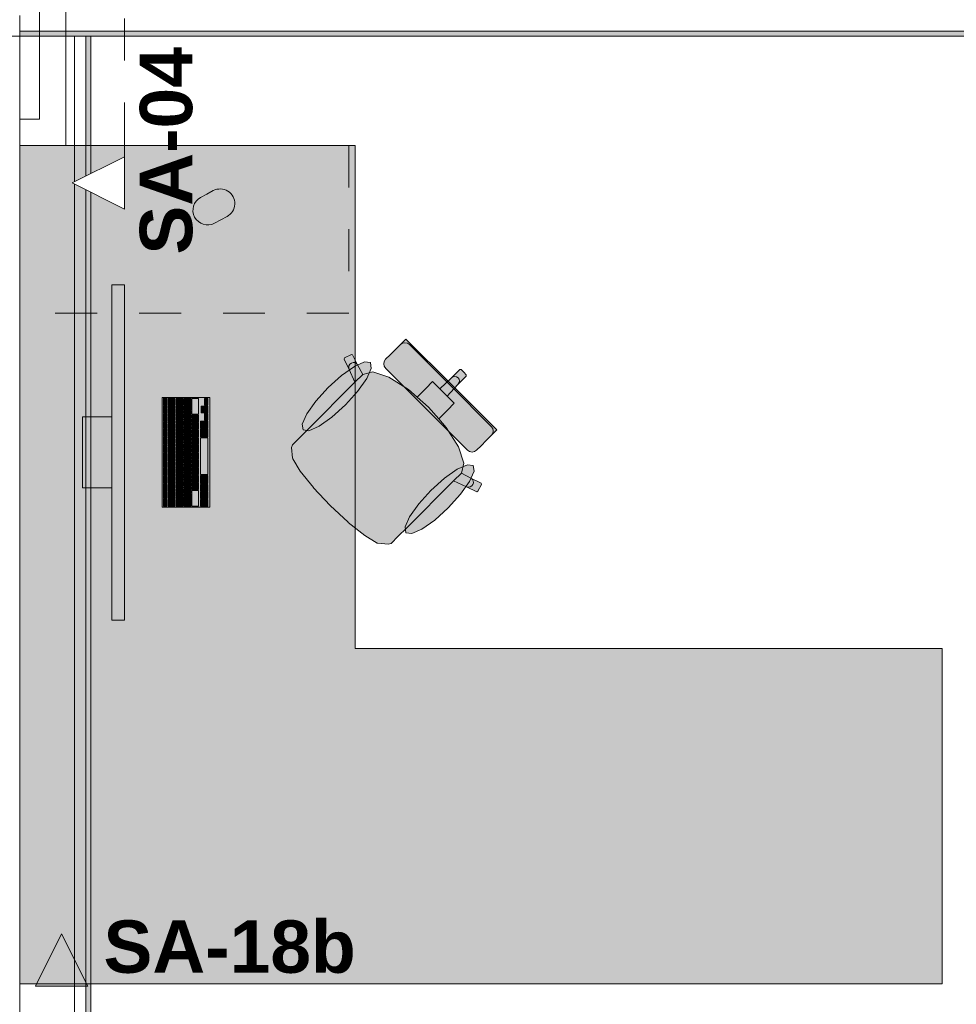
# Model space of a CAD drawing. Header units: metres. Extents: x -3.6 to 84.5, y -11 to 16.8.
# Tile 97 of 256: x 22.2 to 24.5, y 10.6 to 13. Entities that reach past the tile are written whole.
import ezdxf

# ---------------------------------------------------------------- set-up
doc = ezdxf.new("R2010")
doc.units = ezdxf.units.M
doc.header["$MEASUREMENT"] = 0
for name, pattern in [('Schnittlinie', [0.3, 0.15, -0.075, 0, -0.075]), ('Strichlinie eng', [0.115, 0.075, -0.04]), ('Wipeout_Contour', [1, 0, -1])]:
    doc.linetypes.add(name, pattern=pattern)
for name, color, linetype in [('203 - Marker.Schnitt - Ausbaudetail SA', 7, 'Continuous'), ('605 - Struktur.Wand Innen', 7, 'Continuous'), ('701 - Einrichtung.Möbel', 7, 'Continuous'), ('Neubau_606 - Struktur.Wand Innen Ausbau', 7, 'Continuous'), ('Neubau_653 - Abdeckung.TB Verkofferung', 7, 'Continuous')]:
    doc.layers.add(name, color=color, linetype=linetype)
doc.styles.add('ERSTELLTER_STIL_1', font='txt')
pattern_1 = [(45, (0, 0), (-0.01767767, 0.01767767), [0, -0.025])]

msp = doc.modelspace()

# ---------------------------------------------------------------- hatches: boundary and pattern name
at = {"layer": '203 - Marker.Schnitt - Ausbaudetail SA', "linetype": 'Continuous', "lineweight": 0, "true_color": 0x000000}
msp.add_hatch(color=18, dxfattribs=at).paths.add_polyline_path([(22.4125, 10.6844), (22.35, 10.8094), (22.2875, 10.6844)])
at = {"layer": '701 - Einrichtung.Möbel', "linetype": 'Continuous', "lineweight": 0, "true_color": 0x3a3a3a}
for points in [[(22.25, 10.69), (24.45, 10.69), (24.45, 11.49), (23.05, 11.49), (23.05, 12.69), (22.25, 12.69)], [(22.6966, 12.5741), (22.6816, 12.5661, 0.994302), (22.7145, 12.5043), (22.7445, 12.5203, 1), (22.7116, 12.5821)], [(22.4999, 11.5578), (22.4999, 12.3578), (22.4699, 12.3578), (22.4699, 11.5578)], [(23.123, 12.1582), (23.2206, 12.0606), (23.2798, 12.1197), (23.1713, 12.2282), (23.166, 12.2229), (23.1636, 12.2205), (23.1581, 12.215), (23.1556, 12.2125), (23.1485, 12.2054), (23.1311, 12.188), (23.1253, 12.1822), (23.1229, 12.1798), (23.1196, 12.1749), (23.1185, 12.169), (23.1197, 12.1632)], [(22.937, 12.0123), (22.9175, 11.9928), (22.9008, 11.9761), (22.8985, 11.9691), (22.9008, 11.9439), (22.9014, 11.9424), (22.9192, 11.913), (22.9507, 11.8739), (22.9512, 11.8733), (22.9909, 11.8309), (23.3091, 12.1491), (23.3029, 12.1553), (23.2997, 12.1552), (23.2798, 12.1353), (23.252, 12.1093), (23.2349, 12.1265), (23.2187, 12.1104), (23.1979, 12.0895), (23.1774, 12.1074), (23.1306, 12.137), (23.0923, 12.1497), (23.0684, 12.1436), (23.0561, 12.1663), (23.044, 12.1907), (23.0411, 12.1916), (23.0249, 12.1831), (23.0239, 12.1801), (23.0359, 12.1558), (23.0497, 12.1251)], [(22.9856, 12.1122), (22.9564, 12.0799), (22.9348, 12.0494), (22.9241, 12.0252), (22.9259, 12.0112), (22.9399, 12.0094), (22.9641, 12.0201), (22.9946, 12.0417), (23.0269, 12.0709), (23.0561, 12.1032), (23.0777, 12.1338), (23.0884, 12.1579), (23.0866, 12.1719), (23.0726, 12.1737), (23.0485, 12.163), (23.0179, 12.1414)], [(23.1723, 11.7769), (23.2851, 11.8897), (23.3158, 11.8759), (23.3401, 11.8639), (23.3431, 11.8649), (23.3516, 11.881), (23.3507, 11.884), (23.3263, 11.896), (23.3036, 11.9084), (23.3097, 11.9323), (23.297, 11.9706), (23.2674, 12.0174), (23.2495, 12.0378), (23.2704, 12.0587), (23.2865, 12.0749), (23.2694, 12.092), (23.2953, 12.1198), (23.3152, 12.1397), (23.3153, 12.1429), (23.3091, 12.1491), (22.9909, 11.8309), (23.0333, 11.7911), (23.0339, 11.7907), (23.073, 11.7592), (23.1024, 11.7414), (23.104, 11.7408), (23.1291, 11.7384), (23.1361, 11.7407), (23.1528, 11.7575)], [(23.3182, 11.963), (23.3232, 11.9596), (23.329, 11.9585), (23.3349, 11.9596), (23.3398, 11.9629), (23.3423, 11.9653), (23.348, 11.9711), (23.3654, 11.9885), (23.3726, 11.9956), (23.375, 11.9981), (23.3805, 12.0036), (23.3829, 12.006), (23.3882, 12.0113), (23.2798, 12.1197), (23.2206, 12.0606)], [(22.7039, 11.8268), (22.7039, 12.0888), (22.5899, 12.0888), (22.5899, 11.8268)], [(22.6009, 12.0783), (22.6009, 12.0866), (22.6007, 12.0868), (22.5931, 12.0868), (22.5929, 12.0866), (22.5929, 12.07), (22.5931, 12.0698), (22.6007, 12.0698), (22.6009, 12.07)], [(22.6199, 12.0748), (22.6199, 12.0861), (22.6197, 12.0863), (22.6041, 12.0863), (22.6039, 12.0861), (22.6039, 12.0635), (22.6041, 12.0633), (22.6197, 12.0633), (22.6199, 12.0635)], [(22.6389, 12.0783), (22.6389, 12.0861), (22.6387, 12.0863), (22.6231, 12.0863), (22.6229, 12.0861), (22.6229, 12.0705), (22.6231, 12.0703), (22.6387, 12.0703), (22.6389, 12.0705)], [(22.6579, 12.0721), (22.6579, 12.0861), (22.6577, 12.0863), (22.6421, 12.0863), (22.6419, 12.0861), (22.6419, 12.058), (22.6421, 12.0578), (22.6577, 12.0578), (22.6579, 12.058)], [(22.6769, 12.0676), (22.6769, 12.0861), (22.6767, 12.0863), (22.6611, 12.0863), (22.6609, 12.0861), (22.6609, 12.049), (22.6611, 12.0488), (22.6767, 12.0488), (22.6769, 12.049)], [(22.6989, 12.0783), (22.6989, 12.0861), (22.6987, 12.0863), (22.6911, 12.0863), (22.6909, 12.0861), (22.6909, 12.0705), (22.6911, 12.0703), (22.6987, 12.0703), (22.6989, 12.0705)], [(22.6009, 12.0598), (22.6009, 12.0681), (22.6007, 12.0683), (22.5931, 12.0683), (22.5929, 12.0681), (22.5929, 12.0515), (22.5931, 12.0513), (22.6007, 12.0513), (22.6009, 12.0515)], [(22.6199, 12.0533), (22.6199, 12.0611), (22.6197, 12.0613), (22.6041, 12.0613), (22.6039, 12.0611), (22.6039, 12.0455), (22.6041, 12.0453), (22.6197, 12.0453), (22.6199, 12.0455)], [(22.6389, 12.0603), (22.6389, 12.0681), (22.6387, 12.0683), (22.6231, 12.0683), (22.6229, 12.0681), (22.6229, 12.0525), (22.6231, 12.0523), (22.6387, 12.0523), (22.6389, 12.0525)], [(22.6389, 12.0423), (22.6389, 12.0501), (22.6387, 12.0503), (22.6231, 12.0503), (22.6229, 12.0501), (22.6229, 12.0345), (22.6231, 12.0343), (22.6387, 12.0343), (22.6389, 12.0345)], [(22.6579, 12.0478), (22.6579, 12.0556), (22.6577, 12.0558), (22.6421, 12.0558), (22.6419, 12.0556), (22.6419, 12.04), (22.6421, 12.0398), (22.6577, 12.0398), (22.6579, 12.04)], [(22.6909, 12.0603), (22.6909, 12.0681), (22.6907, 12.0683), (22.6831, 12.0683), (22.6829, 12.0681), (22.6829, 12.0525), (22.6831, 12.0523), (22.6907, 12.0523), (22.6909, 12.0525)], [(22.6989, 12.0603), (22.6989, 12.0681), (22.6987, 12.0683), (22.6911, 12.0683), (22.6909, 12.0681), (22.6909, 12.0525), (22.6911, 12.0523), (22.6987, 12.0523), (22.6989, 12.0525)], [(22.6989, 12.0423), (22.6989, 12.0501), (22.6987, 12.0503), (22.6911, 12.0503), (22.6909, 12.0501), (22.6909, 12.0345), (22.6911, 12.0343), (22.6987, 12.0343), (22.6989, 12.0345)], [(22.4699, 12.0428), (22.3999, 12.0428), (22.3999, 11.8728), (22.4699, 11.8728)], [(22.6009, 12.0413), (22.6009, 12.0496), (22.6007, 12.0498), (22.5931, 12.0498), (22.5929, 12.0496), (22.5929, 12.033), (22.5931, 12.0328), (22.6007, 12.0328), (22.6009, 12.033)], [(22.6009, 12.0228), (22.6009, 12.0311), (22.6007, 12.0313), (22.5931, 12.0313), (22.5929, 12.0311), (22.5929, 12.0145), (22.5931, 12.0143), (22.6007, 12.0143), (22.6009, 12.0145)], [(22.6199, 12.0353), (22.6199, 12.0431), (22.6197, 12.0433), (22.6041, 12.0433), (22.6039, 12.0431), (22.6039, 12.0275), (22.6041, 12.0273), (22.6197, 12.0273), (22.6199, 12.0275)], [(22.6389, 12.0243), (22.6389, 12.0321), (22.6387, 12.0323), (22.6231, 12.0323), (22.6229, 12.0321), (22.6229, 12.0165), (22.6231, 12.0163), (22.6387, 12.0163), (22.6389, 12.0165)], [(22.6579, 12.0298), (22.6579, 12.0376), (22.6577, 12.0378), (22.6421, 12.0378), (22.6419, 12.0376), (22.6419, 12.022), (22.6421, 12.0218), (22.6577, 12.0218), (22.6579, 12.022)], [(22.6769, 12.0388), (22.6769, 12.0466), (22.6767, 12.0468), (22.6611, 12.0468), (22.6609, 12.0466), (22.6609, 12.031), (22.6611, 12.0308), (22.6767, 12.0308), (22.6769, 12.031)], [(22.6769, 12.0208), (22.6769, 12.0286), (22.6767, 12.0288), (22.6611, 12.0288), (22.6609, 12.0286), (22.6609, 12.013), (22.6611, 12.0128), (22.6767, 12.0128), (22.6769, 12.013)], [(22.6989, 12.0243), (22.6989, 12.0321), (22.6987, 12.0323), (22.6811, 12.0323), (22.6809, 12.0321), (22.6809, 12.0165), (22.6811, 12.0163), (22.6987, 12.0163), (22.6989, 12.0165)], [(22.6009, 12.0043), (22.6009, 12.0126), (22.6007, 12.0128), (22.5931, 12.0128), (22.5929, 12.0126), (22.5929, 11.996), (22.5931, 11.9958), (22.6007, 11.9958), (22.6009, 11.996)], [(22.6199, 12.0173), (22.6199, 12.0251), (22.6197, 12.0253), (22.6041, 12.0253), (22.6039, 12.0251), (22.6039, 12.0095), (22.6041, 12.0093), (22.6197, 12.0093), (22.6199, 12.0095)], [(22.6199, 11.9993), (22.6199, 12.0071), (22.6197, 12.0073), (22.6041, 12.0073), (22.6039, 12.0071), (22.6039, 11.9915), (22.6041, 11.9913), (22.6197, 11.9913), (22.6199, 11.9915)], [(22.6389, 12.0063), (22.6389, 12.0141), (22.6387, 12.0143), (22.6231, 12.0143), (22.6229, 12.0141), (22.6229, 11.9985), (22.6231, 11.9983), (22.6387, 11.9983), (22.6389, 11.9985)], [(22.6579, 12.0118), (22.6579, 12.0196), (22.6577, 12.0198), (22.6421, 12.0198), (22.6419, 12.0196), (22.6419, 12.004), (22.6421, 12.0038), (22.6577, 12.0038), (22.6579, 12.004)], [(22.6769, 12.0028), (22.6769, 12.0106), (22.6767, 12.0108), (22.6611, 12.0108), (22.6609, 12.0106), (22.6609, 11.995), (22.6611, 11.9948), (22.6767, 11.9948), (22.6769, 11.995)], [(22.6989, 12.0046), (22.6989, 12.0141), (22.6987, 12.0143), (22.6811, 12.0143), (22.6809, 12.0141), (22.6809, 11.995), (22.6811, 11.9948), (22.6987, 11.9948), (22.6989, 11.995)], [(22.6009, 11.9858), (22.6009, 11.9941), (22.6007, 11.9943), (22.5931, 11.9943), (22.5929, 11.9941), (22.5929, 11.9775), (22.5931, 11.9773), (22.6007, 11.9773), (22.6009, 11.9775)], [(22.6199, 11.9813), (22.6199, 11.9891), (22.6197, 11.9893), (22.6041, 11.9893), (22.6039, 11.9891), (22.6039, 11.9735), (22.6041, 11.9733), (22.6197, 11.9733), (22.6199, 11.9735)], [(22.6389, 11.9883), (22.6389, 11.9961), (22.6387, 11.9963), (22.6231, 11.9963), (22.6229, 11.9961), (22.6229, 11.9805), (22.6231, 11.9803), (22.6387, 11.9803), (22.6389, 11.9805)], [(22.6579, 11.9938), (22.6579, 12.0016), (22.6577, 12.0018), (22.6421, 12.0018), (22.6419, 12.0016), (22.6419, 11.986), (22.6421, 11.9858), (22.6577, 11.9858), (22.6579, 11.986)], [(22.6579, 11.9758), (22.6579, 11.9836), (22.6577, 11.9838), (22.6421, 11.9838), (22.6419, 11.9836), (22.6419, 11.968), (22.6421, 11.9678), (22.6577, 11.9678), (22.6579, 11.968)], [(22.6769, 11.9848), (22.6769, 11.9926), (22.6767, 11.9928), (22.6611, 11.9928), (22.6609, 11.9926), (22.6609, 11.977), (22.6611, 11.9768), (22.6767, 11.9768), (22.6769, 11.977)], [(22.6989, 11.9488), (22.6989, 11.9926), (22.6987, 11.9928), (22.6811, 11.9928), (22.6809, 11.9926), (22.6809, 11.905), (22.6811, 11.9048), (22.6987, 11.9048), (22.6989, 11.905)], [(22.6009, 11.9673), (22.6009, 11.9756), (22.6007, 11.9758), (22.5931, 11.9758), (22.5929, 11.9756), (22.5929, 11.959), (22.5931, 11.9588), (22.6007, 11.9588), (22.6009, 11.959)], [(22.6009, 11.9488), (22.6009, 11.9571), (22.6007, 11.9573), (22.5931, 11.9573), (22.5929, 11.9571), (22.5929, 11.9405), (22.5931, 11.9403), (22.6007, 11.9403), (22.6009, 11.9405)], [(22.6199, 11.9633), (22.6199, 11.9711), (22.6197, 11.9713), (22.6041, 11.9713), (22.6039, 11.9711), (22.6039, 11.9555), (22.6041, 11.9553), (22.6197, 11.9553), (22.6199, 11.9555)], [(22.6389, 11.9703), (22.6389, 11.9781), (22.6387, 11.9783), (22.6231, 11.9783), (22.6229, 11.9781), (22.6229, 11.9625), (22.6231, 11.9623), (22.6387, 11.9623), (22.6389, 11.9625)], [(22.6389, 11.9523), (22.6389, 11.9601), (22.6387, 11.9603), (22.6231, 11.9603), (22.6229, 11.9601), (22.6229, 11.9445), (22.6231, 11.9443), (22.6387, 11.9443), (22.6389, 11.9445)], [(22.6579, 11.9578), (22.6579, 11.9656), (22.6577, 11.9658), (22.6421, 11.9658), (22.6419, 11.9656), (22.6419, 11.95), (22.6421, 11.9498), (22.6577, 11.9498), (22.6579, 11.95)], [(22.6769, 11.9668), (22.6769, 11.9746), (22.6767, 11.9748), (22.6611, 11.9748), (22.6609, 11.9746), (22.6609, 11.959), (22.6611, 11.9588), (22.6767, 11.9588), (22.6769, 11.959)], [(22.6769, 11.9488), (22.6769, 11.9566), (22.6767, 11.9568), (22.6611, 11.9568), (22.6609, 11.9566), (22.6609, 11.941), (22.6611, 11.9408), (22.6767, 11.9408), (22.6769, 11.941)], [(22.6009, 11.9303), (22.6009, 11.9386), (22.6007, 11.9388), (22.5931, 11.9388), (22.5929, 11.9386), (22.5929, 11.922), (22.5931, 11.9218), (22.6007, 11.9218), (22.6009, 11.922)], [(22.6199, 11.9453), (22.6199, 11.9531), (22.6197, 11.9533), (22.6041, 11.9533), (22.6039, 11.9531), (22.6039, 11.9375), (22.6041, 11.9373), (22.6197, 11.9373), (22.6199, 11.9375)], [(22.6199, 11.9273), (22.6199, 11.9351), (22.6197, 11.9353), (22.6041, 11.9353), (22.6039, 11.9351), (22.6039, 11.9195), (22.6041, 11.9193), (22.6197, 11.9193), (22.6199, 11.9195)], [(22.6389, 11.9343), (22.6389, 11.9421), (22.6387, 11.9423), (22.6231, 11.9423), (22.6229, 11.9421), (22.6229, 11.9265), (22.6231, 11.9263), (22.6387, 11.9263), (22.6389, 11.9265)], [(22.6579, 11.9398), (22.6579, 11.9476), (22.6577, 11.9478), (22.6421, 11.9478), (22.6419, 11.9476), (22.6419, 11.932), (22.6421, 11.9318), (22.6577, 11.9318), (22.6579, 11.932)], [(22.6769, 11.9308), (22.6769, 11.9386), (22.6767, 11.9388), (22.6611, 11.9388), (22.6609, 11.9386), (22.6609, 11.923), (22.6611, 11.9228), (22.6767, 11.9228), (22.6769, 11.923)], [(22.6009, 11.9118), (22.6009, 11.9201), (22.6007, 11.9203), (22.5931, 11.9203), (22.5929, 11.9201), (22.5929, 11.9035), (22.5931, 11.9033), (22.6007, 11.9033), (22.6009, 11.9035)], [(22.6199, 11.9093), (22.6199, 11.9171), (22.6197, 11.9173), (22.6041, 11.9173), (22.6039, 11.9171), (22.6039, 11.9015), (22.6041, 11.9013), (22.6197, 11.9013), (22.6199, 11.9015)], [(22.6389, 11.9163), (22.6389, 11.9241), (22.6387, 11.9243), (22.6231, 11.9243), (22.6229, 11.9241), (22.6229, 11.9085), (22.6231, 11.9083), (22.6387, 11.9083), (22.6389, 11.9085)], [(22.6579, 11.9218), (22.6579, 11.9296), (22.6577, 11.9298), (22.6421, 11.9298), (22.6419, 11.9296), (22.6419, 11.914), (22.6421, 11.9138), (22.6577, 11.9138), (22.6579, 11.914)], [(22.6579, 11.9038), (22.6579, 11.9116), (22.6577, 11.9118), (22.6421, 11.9118), (22.6419, 11.9116), (22.6419, 11.896), (22.6421, 11.8958), (22.6577, 11.8958), (22.6579, 11.896)], [(22.6769, 11.9128), (22.6769, 11.9206), (22.6767, 11.9208), (22.6611, 11.9208), (22.6609, 11.9206), (22.6609, 11.905), (22.6611, 11.9048), (22.6767, 11.9048), (22.6769, 11.905)], [(23.2723, 11.8256), (23.3014, 11.8579), (23.323, 11.8885), (23.3338, 11.9126), (23.332, 11.9266), (23.3179, 11.9284), (23.2938, 11.9177), (23.2633, 11.8961), (23.2309, 11.8669), (23.2018, 11.8346), (23.1802, 11.804), (23.1694, 11.7799), (23.1712, 11.7659), (23.1853, 11.7641), (23.2094, 11.7748), (23.2399, 11.7964)], [(22.6009, 11.8933), (22.6009, 11.9016), (22.6007, 11.9018), (22.5931, 11.9018), (22.5929, 11.9016), (22.5929, 11.885), (22.5931, 11.8848), (22.6007, 11.8848), (22.6009, 11.885)], [(22.6199, 11.8913), (22.6199, 11.8991), (22.6197, 11.8993), (22.6041, 11.8993), (22.6039, 11.8991), (22.6039, 11.8835), (22.6041, 11.8833), (22.6197, 11.8833), (22.6199, 11.8835)], [(22.6389, 11.8983), (22.6389, 11.9061), (22.6387, 11.9063), (22.6231, 11.9063), (22.6229, 11.9061), (22.6229, 11.8905), (22.6231, 11.8903), (22.6387, 11.8903), (22.6389, 11.8905)], [(22.6389, 11.8803), (22.6389, 11.8881), (22.6387, 11.8883), (22.6231, 11.8883), (22.6229, 11.8881), (22.6229, 11.8725), (22.6231, 11.8723), (22.6387, 11.8723), (22.6389, 11.8725)], [(22.6579, 11.8858), (22.6579, 11.8936), (22.6577, 11.8938), (22.6421, 11.8938), (22.6419, 11.8936), (22.6419, 11.878), (22.6421, 11.8778), (22.6577, 11.8778), (22.6579, 11.878)], [(22.6769, 11.8948), (22.6769, 11.9026), (22.6767, 11.9028), (22.6611, 11.9028), (22.6609, 11.9026), (22.6609, 11.887), (22.6611, 11.8868), (22.6767, 11.8868), (22.6769, 11.887)], [(22.6989, 11.8931), (22.6989, 11.9026), (22.6987, 11.9028), (22.6811, 11.9028), (22.6809, 11.9026), (22.6809, 11.8835), (22.6811, 11.8833), (22.6987, 11.8833), (22.6989, 11.8835)], [(22.6009, 11.8748), (22.6009, 11.8831), (22.6007, 11.8833), (22.5931, 11.8833), (22.5929, 11.8831), (22.5929, 11.8665), (22.5931, 11.8663), (22.6007, 11.8663), (22.6009, 11.8665)], [(22.6009, 11.8563), (22.6009, 11.8646), (22.6007, 11.8648), (22.5931, 11.8648), (22.5929, 11.8646), (22.5929, 11.848), (22.5931, 11.8478), (22.6007, 11.8478), (22.6009, 11.848)], [(22.6199, 11.8733), (22.6199, 11.8811), (22.6197, 11.8813), (22.6041, 11.8813), (22.6039, 11.8811), (22.6039, 11.8655), (22.6041, 11.8653), (22.6197, 11.8653), (22.6199, 11.8655)], [(22.6199, 11.8553), (22.6199, 11.8631), (22.6197, 11.8633), (22.6041, 11.8633), (22.6039, 11.8631), (22.6039, 11.8475), (22.6041, 11.8473), (22.6197, 11.8473), (22.6199, 11.8475)], [(22.6389, 11.8623), (22.6389, 11.8701), (22.6387, 11.8703), (22.6231, 11.8703), (22.6229, 11.8701), (22.6229, 11.8545), (22.6231, 11.8543), (22.6387, 11.8543), (22.6389, 11.8545)], [(22.6579, 11.8678), (22.6579, 11.8756), (22.6577, 11.8758), (22.6421, 11.8758), (22.6419, 11.8756), (22.6419, 11.86), (22.6421, 11.8598), (22.6577, 11.8598), (22.6579, 11.86)], [(22.6769, 11.8768), (22.6769, 11.8846), (22.6767, 11.8848), (22.6611, 11.8848), (22.6609, 11.8846), (22.6609, 11.869), (22.6611, 11.8688), (22.6767, 11.8688), (22.6769, 11.869)], [(22.6769, 11.8481), (22.6769, 11.8666), (22.6767, 11.8668), (22.6611, 11.8668), (22.6609, 11.8666), (22.6609, 11.8295), (22.6611, 11.8293), (22.6767, 11.8293), (22.6769, 11.8295)], [(22.6989, 11.8733), (22.6989, 11.8811), (22.6987, 11.8813), (22.6811, 11.8813), (22.6809, 11.8811), (22.6809, 11.8655), (22.6811, 11.8653), (22.6987, 11.8653), (22.6989, 11.8655)], [(22.6989, 11.8553), (22.6989, 11.8631), (22.6987, 11.8633), (22.6811, 11.8633), (22.6809, 11.8631), (22.6809, 11.8475), (22.6811, 11.8473), (22.6987, 11.8473), (22.6989, 11.8475)], [(22.6009, 11.8378), (22.6009, 11.8461), (22.6007, 11.8463), (22.5931, 11.8463), (22.5929, 11.8461), (22.5929, 11.8295), (22.5931, 11.8293), (22.6007, 11.8293), (22.6009, 11.8295)], [(22.6199, 11.8373), (22.6199, 11.8451), (22.6197, 11.8453), (22.6041, 11.8453), (22.6039, 11.8451), (22.6039, 11.8295), (22.6041, 11.8293), (22.6197, 11.8293), (22.6199, 11.8295)], [(22.6389, 11.8408), (22.6389, 11.8521), (22.6387, 11.8523), (22.6231, 11.8523), (22.6229, 11.8521), (22.6229, 11.8295), (22.6231, 11.8293), (22.6387, 11.8293), (22.6389, 11.8295)], [(22.6579, 11.8436), (22.6579, 11.8576), (22.6577, 11.8578), (22.6421, 11.8578), (22.6419, 11.8576), (22.6419, 11.8295), (22.6421, 11.8293), (22.6577, 11.8293), (22.6579, 11.8295)], [(22.6989, 11.8373), (22.6989, 11.8451), (22.6987, 11.8453), (22.6811, 11.8453), (22.6809, 11.8451), (22.6809, 11.8295), (22.6811, 11.8293), (22.6987, 11.8293), (22.6989, 11.8295)]]:
    msp.add_hatch(color=250, dxfattribs=at).paths.add_polyline_path(points)
at = {"layer": 'Neubau_653 - Abdeckung.TB Verkofferung', "linetype": 'Continuous', "lineweight": 0, "true_color": 0x000000}
h = msp.add_hatch(dxfattribs=at)
h.set_pattern_fill('Gips_0001', color=18, style=0, pattern_type=2)
h.set_pattern_definition(pattern_1)
h.paths.add_polyline_path([(22.25, 12.9505), (25.66, 12.9505), (25.66, 12.963), (22.25, 12.963)])
h = msp.add_hatch(dxfattribs=at)
h.set_pattern_fill('Gips_0001', color=18, style=0, pattern_type=2)
h.set_pattern_definition(pattern_1)
h.paths.add_polyline_path([(22.42, 8.6495), (22.42, 12.9505), (22.4075, 12.9505), (22.4075, 8.6495)])

# ---------------------------------------------------------------- linework, layer by layer
at = {"layer": '203 - Marker.Schnitt - Ausbaudetail SA', "color": 7, "linetype": 'Schnittlinie', "lineweight": 13}
for p, q in [((22.5, 14.1425), (22.5, 12.663)), ((21.8525, 10.6844), (22.2875, 10.6844))]:
    msp.add_line(p, q, dxfattribs=at)
at = {"layer": '203 - Marker.Schnitt - Ausbaudetail SA', "color": 7, "linetype": 'Continuous', "lineweight": 13, "flags": 128}
msp.add_lwpolyline([(22.4125, 10.6844), (22.2875, 10.6844), (22.35, 10.8094)], close=True, dxfattribs=at)
at = {"layer": '605 - Struktur.Wand Innen', "color": 7, "linetype": 'Continuous', "lineweight": 18, "flags": 128}
msp.add_lwpolyline([(22.25, 8.585), (22.25, 13)], dxfattribs=at)
at = {"layer": '701 - Einrichtung.Möbel', "color": 7, "linetype": 'Strichlinie eng', "lineweight": 5, "true_color": 0xebebeb}
for p, q in [((23.035, 12.69), (23.035, 12.29)), ((23.035, 12.29), (22.25, 12.29))]:
    msp.add_line(p, q, dxfattribs=at)
at = {"layer": '701 - Einrichtung.Möbel', "color": 7, "linetype": 'Continuous', "lineweight": 5, "true_color": 0xebebeb}
for p, q in [((23.1556, 12.2125), (23.1581, 12.215)), ((23.1581, 12.215), (23.1636, 12.2205)), ((23.1631, 12.2183), (23.1581, 12.215)), ((23.1689, 12.2194), (23.1631, 12.2183)), ((23.1636, 12.2205), (23.166, 12.2229)), ((23.166, 12.2229), (23.1713, 12.2282)), ((23.1747, 12.2182), (23.1689, 12.2194)), ((23.1713, 12.2282), (23.2798, 12.1197)), ((23.1797, 12.2149), (23.1747, 12.2182)), ((23.2773, 12.1173), (23.1797, 12.2149)), ((23.0249, 12.1831), (23.0411, 12.1916)), ((23.0411, 12.1916), (23.044, 12.1907)), ((23.1311, 12.188), (23.1485, 12.2054)), ((23.1485, 12.2054), (23.1556, 12.2125)), ((23.0239, 12.1801), (23.0249, 12.1831)), ((23.0359, 12.1558), (23.0239, 12.1801)), ((23.0354, 12.1643), (23.0376, 12.1681)), ((23.0376, 12.1681), (23.0411, 12.1709)), ((23.0411, 12.1709), (23.0453, 12.1722)), ((23.044, 12.1907), (23.0561, 12.1663)), ((23.0453, 12.1722), (23.0497, 12.1718)), ((23.0497, 12.1718), (23.0534, 12.1697)), ((23.0534, 12.1697), (23.0561, 12.1663)), ((23.1185, 12.169), (23.1196, 12.1749)), ((23.1197, 12.1632), (23.1185, 12.169)), ((23.1196, 12.1749), (23.1229, 12.1798)), ((23.1229, 12.1798), (23.1253, 12.1822)), ((23.1253, 12.1822), (23.1311, 12.188)), ((23.0348, 12.16), (23.0354, 12.1643)), ((23.0359, 12.1558), (23.0348, 12.16)), ((23.0497, 12.1251), (23.0359, 12.1558)), ((23.0561, 12.1663), (23.0684, 12.1436)), ((23.0684, 12.1436), (23.0923, 12.1497)), ((23.0923, 12.1497), (23.1306, 12.137)), ((23.123, 12.1582), (23.1197, 12.1632)), ((23.2206, 12.0606), (23.123, 12.1582)), ((23.2798, 12.1353), (23.2997, 12.1552)), ((23.2997, 12.1552), (23.3029, 12.1553)), ((23.3029, 12.1553), (23.3091, 12.1491)), ((23.3153, 12.1429), (23.3091, 12.1491)), ((22.937, 12.0123), (23.0497, 12.1251)), ((23.0682, 12.1435), (23.0497, 12.1251)), ((23.0682, 12.1435), (23.0684, 12.1436)), ((23.1306, 12.137), (23.1774, 12.1074)), ((23.2187, 12.1104), (23.2349, 12.1265)), ((23.2349, 12.1265), (23.252, 12.1093)), ((23.252, 12.1093), (23.2798, 12.1353)), ((23.2798, 12.1353), (23.2835, 12.1378)), ((23.2835, 12.1378), (23.2878, 12.1388)), ((23.2878, 12.1388), (23.2921, 12.138)), ((23.2921, 12.138), (23.2957, 12.1356)), ((23.2953, 12.1198), (23.3152, 12.1397)), ((23.2953, 12.1198), (23.2978, 12.1235)), ((23.298, 12.1321), (23.2957, 12.1356)), ((23.2978, 12.1235), (23.2988, 12.1278)), ((23.2988, 12.1278), (23.298, 12.1321)), ((23.3152, 12.1397), (23.3153, 12.1429)), ((23.1774, 12.1074), (23.1979, 12.0895)), ((23.1979, 12.0895), (23.2187, 12.1104)), ((23.252, 12.1093), (23.2607, 12.1007)), ((23.2694, 12.092), (23.2607, 12.1007)), ((23.2694, 12.092), (23.2953, 12.1198)), ((23.2773, 12.1173), (23.3749, 12.0197)), ((23.3882, 12.0113), (23.2798, 12.1197)), ((23.1979, 12.0895), (23.2254, 12.0654)), ((23.2865, 12.0749), (23.2694, 12.092)), ((23.2704, 12.0587), (23.2865, 12.0749)), ((23.2206, 12.0606), (23.3182, 11.963)), ((23.2495, 12.0378), (23.2254, 12.0654)), ((23.2495, 12.0378), (23.2704, 12.0587)), ((23.2674, 12.0174), (23.2495, 12.0378)), ((22.9175, 11.9928), (22.937, 12.0123)), ((23.297, 11.9706), (23.2674, 12.0174)), ((23.3749, 12.0197), (23.3783, 12.0147)), ((23.375, 11.9981), (23.3805, 12.0036)), ((23.3783, 12.0147), (23.3795, 12.0089)), ((23.3795, 12.0089), (23.3783, 12.003)), ((23.3805, 12.0036), (23.3829, 12.006)), ((23.3829, 12.006), (23.3882, 12.0113)), ((22.9008, 11.9761), (22.9175, 11.9928)), ((23.348, 11.9711), (23.3654, 11.9885)), ((23.3654, 11.9885), (23.3726, 11.9956)), ((23.3726, 11.9956), (23.375, 11.9981)), ((23.3783, 12.003), (23.375, 11.9981)), ((22.8985, 11.9691), (22.9008, 11.9761)), ((22.9008, 11.9439), (22.8985, 11.9691)), ((23.3097, 11.9323), (23.297, 11.9706)), ((23.3182, 11.963), (23.3232, 11.9596)), ((23.3232, 11.9596), (23.329, 11.9585)), ((23.329, 11.9585), (23.3349, 11.9596)), ((23.3349, 11.9596), (23.3398, 11.9629)), ((23.3398, 11.9629), (23.3423, 11.9653)), ((23.3423, 11.9653), (23.348, 11.9711)), ((22.9014, 11.9424), (22.9008, 11.9439)), ((22.9192, 11.913), (22.9014, 11.9424)), ((22.9507, 11.8739), (22.9192, 11.913)), ((23.3036, 11.9084), (23.3097, 11.9323)), ((23.1723, 11.7769), (23.2851, 11.8897)), ((23.3035, 11.9082), (23.2851, 11.8897)), ((23.2851, 11.8897), (23.3158, 11.8759)), ((23.3035, 11.9082), (23.3036, 11.9084)), ((23.3263, 11.896), (23.3036, 11.9084)), ((23.3297, 11.8934), (23.3263, 11.896)), ((23.3507, 11.884), (23.3263, 11.896)), ((23.3318, 11.8897), (23.3297, 11.8934)), ((23.3322, 11.8853), (23.3318, 11.8897)), ((22.9512, 11.8733), (22.9507, 11.8739)), ((22.9909, 11.8309), (22.9512, 11.8733)), ((23.3158, 11.8759), (23.32, 11.8748)), ((23.3158, 11.8759), (23.3401, 11.8639)), ((23.32, 11.8748), (23.3243, 11.8754)), ((23.3243, 11.8754), (23.3282, 11.8776)), ((23.3282, 11.8776), (23.3309, 11.8811)), ((23.3309, 11.8811), (23.3322, 11.8853)), ((23.3401, 11.8639), (23.3431, 11.8649)), ((23.3431, 11.8649), (23.3516, 11.881)), ((23.3516, 11.881), (23.3507, 11.884)), ((22.9909, 11.8309), (23.0333, 11.7911)), ((23.0333, 11.7911), (23.0339, 11.7907)), ((23.0339, 11.7907), (23.073, 11.7592)), ((23.1528, 11.7575), (23.1723, 11.7769)), ((23.073, 11.7592), (23.1024, 11.7414)), ((23.1361, 11.7407), (23.1528, 11.7575)), ((23.1024, 11.7414), (23.104, 11.7408)), ((23.104, 11.7408), (23.1291, 11.7384)), ((23.1291, 11.7384), (23.1361, 11.7407))]:
    msp.add_line(p, q, dxfattribs=at)
at = {"layer": '701 - Einrichtung.Möbel', "color": 7, "linetype": 'Continuous', "lineweight": 5, "true_color": 0xebebeb, "flags": 128}
for points in [[(22.25, 10.69), (22.25, 12.69), (23.05, 12.69), (23.05, 11.49), (24.45, 11.49), (24.45, 10.69)], [(22.4999, 11.5578), (22.4999, 12.3578), (22.4699, 12.3578), (22.4699, 11.5578)], [(22.9856, 12.1122), (23.0179, 12.1414), (23.0485, 12.163), (23.0726, 12.1737), (23.0866, 12.1719), (23.0884, 12.1579), (23.0777, 12.1338), (23.0561, 12.1032), (23.0269, 12.0709), (22.9946, 12.0417), (22.9641, 12.0201), (22.9399, 12.0094), (22.9259, 12.0112), (22.9241, 12.0252), (22.9348, 12.0494), (22.9564, 12.0799)], [(22.7039, 11.8268), (22.7039, 12.0888), (22.5899, 12.0888), (22.5899, 11.8268)], [(22.6009, 12.0783), (22.6009, 12.0866), (22.6007, 12.0868), (22.5931, 12.0868), (22.5929, 12.0866), (22.5929, 12.07), (22.5931, 12.0698), (22.6007, 12.0698), (22.6009, 12.07)], [(22.6199, 12.0748), (22.6199, 12.0861), (22.6197, 12.0863), (22.6041, 12.0863), (22.6039, 12.0861), (22.6039, 12.0635), (22.6041, 12.0633), (22.6197, 12.0633), (22.6199, 12.0635)], [(22.6389, 12.0783), (22.6389, 12.0861), (22.6387, 12.0863), (22.6231, 12.0863), (22.6229, 12.0861), (22.6229, 12.0705), (22.6231, 12.0703), (22.6387, 12.0703), (22.6389, 12.0705)], [(22.6579, 12.0721), (22.6579, 12.0861), (22.6577, 12.0863), (22.6421, 12.0863), (22.6419, 12.0861), (22.6419, 12.058), (22.6421, 12.0578), (22.6577, 12.0578), (22.6579, 12.058)], [(22.6769, 12.0676), (22.6769, 12.0861), (22.6767, 12.0863), (22.6611, 12.0863), (22.6609, 12.0861), (22.6609, 12.049), (22.6611, 12.0488), (22.6767, 12.0488), (22.6769, 12.049)], [(22.6989, 12.0783), (22.6989, 12.0861), (22.6987, 12.0863), (22.6911, 12.0863), (22.6909, 12.0861), (22.6909, 12.0705), (22.6911, 12.0703), (22.6987, 12.0703), (22.6989, 12.0705)], [(22.6009, 12.0598), (22.6009, 12.0681), (22.6007, 12.0683), (22.5931, 12.0683), (22.5929, 12.0681), (22.5929, 12.0515), (22.5931, 12.0513), (22.6007, 12.0513), (22.6009, 12.0515)], [(22.6199, 12.0533), (22.6199, 12.0611), (22.6197, 12.0613), (22.6041, 12.0613), (22.6039, 12.0611), (22.6039, 12.0455), (22.6041, 12.0453), (22.6197, 12.0453), (22.6199, 12.0455)], [(22.6389, 12.0603), (22.6389, 12.0681), (22.6387, 12.0683), (22.6231, 12.0683), (22.6229, 12.0681), (22.6229, 12.0525), (22.6231, 12.0523), (22.6387, 12.0523), (22.6389, 12.0525)], [(22.6389, 12.0423), (22.6389, 12.0501), (22.6387, 12.0503), (22.6231, 12.0503), (22.6229, 12.0501), (22.6229, 12.0345), (22.6231, 12.0343), (22.6387, 12.0343), (22.6389, 12.0345)], [(22.6579, 12.0478), (22.6579, 12.0556), (22.6577, 12.0558), (22.6421, 12.0558), (22.6419, 12.0556), (22.6419, 12.04), (22.6421, 12.0398), (22.6577, 12.0398), (22.6579, 12.04)], [(22.6909, 12.0603), (22.6909, 12.0681), (22.6907, 12.0683), (22.6831, 12.0683), (22.6829, 12.0681), (22.6829, 12.0525), (22.6831, 12.0523), (22.6907, 12.0523), (22.6909, 12.0525)], [(22.6989, 12.0603), (22.6989, 12.0681), (22.6987, 12.0683), (22.6911, 12.0683), (22.6909, 12.0681), (22.6909, 12.0525), (22.6911, 12.0523), (22.6987, 12.0523), (22.6989, 12.0525)], [(22.6989, 12.0423), (22.6989, 12.0501), (22.6987, 12.0503), (22.6911, 12.0503), (22.6909, 12.0501), (22.6909, 12.0345), (22.6911, 12.0343), (22.6987, 12.0343), (22.6989, 12.0345)], [(22.4699, 12.0428), (22.3999, 12.0428), (22.3999, 11.8728), (22.4699, 11.8728)], [(22.6009, 12.0413), (22.6009, 12.0496), (22.6007, 12.0498), (22.5931, 12.0498), (22.5929, 12.0496), (22.5929, 12.033), (22.5931, 12.0328), (22.6007, 12.0328), (22.6009, 12.033)], [(22.6009, 12.0228), (22.6009, 12.0311), (22.6007, 12.0313), (22.5931, 12.0313), (22.5929, 12.0311), (22.5929, 12.0145), (22.5931, 12.0143), (22.6007, 12.0143), (22.6009, 12.0145)], [(22.6199, 12.0353), (22.6199, 12.0431), (22.6197, 12.0433), (22.6041, 12.0433), (22.6039, 12.0431), (22.6039, 12.0275), (22.6041, 12.0273), (22.6197, 12.0273), (22.6199, 12.0275)], [(22.6389, 12.0243), (22.6389, 12.0321), (22.6387, 12.0323), (22.6231, 12.0323), (22.6229, 12.0321), (22.6229, 12.0165), (22.6231, 12.0163), (22.6387, 12.0163), (22.6389, 12.0165)], [(22.6579, 12.0298), (22.6579, 12.0376), (22.6577, 12.0378), (22.6421, 12.0378), (22.6419, 12.0376), (22.6419, 12.022), (22.6421, 12.0218), (22.6577, 12.0218), (22.6579, 12.022)], [(22.6769, 12.0388), (22.6769, 12.0466), (22.6767, 12.0468), (22.6611, 12.0468), (22.6609, 12.0466), (22.6609, 12.031), (22.6611, 12.0308), (22.6767, 12.0308), (22.6769, 12.031)], [(22.6769, 12.0208), (22.6769, 12.0286), (22.6767, 12.0288), (22.6611, 12.0288), (22.6609, 12.0286), (22.6609, 12.013), (22.6611, 12.0128), (22.6767, 12.0128), (22.6769, 12.013)], [(22.6989, 12.0243), (22.6989, 12.0321), (22.6987, 12.0323), (22.6811, 12.0323), (22.6809, 12.0321), (22.6809, 12.0165), (22.6811, 12.0163), (22.6987, 12.0163), (22.6989, 12.0165)], [(22.6009, 12.0043), (22.6009, 12.0126), (22.6007, 12.0128), (22.5931, 12.0128), (22.5929, 12.0126), (22.5929, 11.996), (22.5931, 11.9958), (22.6007, 11.9958), (22.6009, 11.996)], [(22.6199, 12.0173), (22.6199, 12.0251), (22.6197, 12.0253), (22.6041, 12.0253), (22.6039, 12.0251), (22.6039, 12.0095), (22.6041, 12.0093), (22.6197, 12.0093), (22.6199, 12.0095)], [(22.6199, 11.9993), (22.6199, 12.0071), (22.6197, 12.0073), (22.6041, 12.0073), (22.6039, 12.0071), (22.6039, 11.9915), (22.6041, 11.9913), (22.6197, 11.9913), (22.6199, 11.9915)], [(22.6389, 12.0063), (22.6389, 12.0141), (22.6387, 12.0143), (22.6231, 12.0143), (22.6229, 12.0141), (22.6229, 11.9985), (22.6231, 11.9983), (22.6387, 11.9983), (22.6389, 11.9985)], [(22.6579, 12.0118), (22.6579, 12.0196), (22.6577, 12.0198), (22.6421, 12.0198), (22.6419, 12.0196), (22.6419, 12.004), (22.6421, 12.0038), (22.6577, 12.0038), (22.6579, 12.004)], [(22.6769, 12.0028), (22.6769, 12.0106), (22.6767, 12.0108), (22.6611, 12.0108), (22.6609, 12.0106), (22.6609, 11.995), (22.6611, 11.9948), (22.6767, 11.9948), (22.6769, 11.995)], [(22.6989, 12.0046), (22.6989, 12.0141), (22.6987, 12.0143), (22.6811, 12.0143), (22.6809, 12.0141), (22.6809, 11.995), (22.6811, 11.9948), (22.6987, 11.9948), (22.6989, 11.995)], [(22.6009, 11.9858), (22.6009, 11.9941), (22.6007, 11.9943), (22.5931, 11.9943), (22.5929, 11.9941), (22.5929, 11.9775), (22.5931, 11.9773), (22.6007, 11.9773), (22.6009, 11.9775)], [(22.6199, 11.9813), (22.6199, 11.9891), (22.6197, 11.9893), (22.6041, 11.9893), (22.6039, 11.9891), (22.6039, 11.9735), (22.6041, 11.9733), (22.6197, 11.9733), (22.6199, 11.9735)], [(22.6389, 11.9883), (22.6389, 11.9961), (22.6387, 11.9963), (22.6231, 11.9963), (22.6229, 11.9961), (22.6229, 11.9805), (22.6231, 11.9803), (22.6387, 11.9803), (22.6389, 11.9805)], [(22.6579, 11.9938), (22.6579, 12.0016), (22.6577, 12.0018), (22.6421, 12.0018), (22.6419, 12.0016), (22.6419, 11.986), (22.6421, 11.9858), (22.6577, 11.9858), (22.6579, 11.986)], [(22.6579, 11.9758), (22.6579, 11.9836), (22.6577, 11.9838), (22.6421, 11.9838), (22.6419, 11.9836), (22.6419, 11.968), (22.6421, 11.9678), (22.6577, 11.9678), (22.6579, 11.968)], [(22.6769, 11.9848), (22.6769, 11.9926), (22.6767, 11.9928), (22.6611, 11.9928), (22.6609, 11.9926), (22.6609, 11.977), (22.6611, 11.9768), (22.6767, 11.9768), (22.6769, 11.977)], [(22.6989, 11.9488), (22.6989, 11.9926), (22.6987, 11.9928), (22.6811, 11.9928), (22.6809, 11.9926), (22.6809, 11.905), (22.6811, 11.9048), (22.6987, 11.9048), (22.6989, 11.905)], [(22.6009, 11.9673), (22.6009, 11.9756), (22.6007, 11.9758), (22.5931, 11.9758), (22.5929, 11.9756), (22.5929, 11.959), (22.5931, 11.9588), (22.6007, 11.9588), (22.6009, 11.959)], [(22.6009, 11.9488), (22.6009, 11.9571), (22.6007, 11.9573), (22.5931, 11.9573), (22.5929, 11.9571), (22.5929, 11.9405), (22.5931, 11.9403), (22.6007, 11.9403), (22.6009, 11.9405)], [(22.6199, 11.9633), (22.6199, 11.9711), (22.6197, 11.9713), (22.6041, 11.9713), (22.6039, 11.9711), (22.6039, 11.9555), (22.6041, 11.9553), (22.6197, 11.9553), (22.6199, 11.9555)], [(22.6389, 11.9703), (22.6389, 11.9781), (22.6387, 11.9783), (22.6231, 11.9783), (22.6229, 11.9781), (22.6229, 11.9625), (22.6231, 11.9623), (22.6387, 11.9623), (22.6389, 11.9625)], [(22.6389, 11.9523), (22.6389, 11.9601), (22.6387, 11.9603), (22.6231, 11.9603), (22.6229, 11.9601), (22.6229, 11.9445), (22.6231, 11.9443), (22.6387, 11.9443), (22.6389, 11.9445)], [(22.6579, 11.9578), (22.6579, 11.9656), (22.6577, 11.9658), (22.6421, 11.9658), (22.6419, 11.9656), (22.6419, 11.95), (22.6421, 11.9498), (22.6577, 11.9498), (22.6579, 11.95)], [(22.6769, 11.9668), (22.6769, 11.9746), (22.6767, 11.9748), (22.6611, 11.9748), (22.6609, 11.9746), (22.6609, 11.959), (22.6611, 11.9588), (22.6767, 11.9588), (22.6769, 11.959)], [(22.6769, 11.9488), (22.6769, 11.9566), (22.6767, 11.9568), (22.6611, 11.9568), (22.6609, 11.9566), (22.6609, 11.941), (22.6611, 11.9408), (22.6767, 11.9408), (22.6769, 11.941)], [(22.6009, 11.9303), (22.6009, 11.9386), (22.6007, 11.9388), (22.5931, 11.9388), (22.5929, 11.9386), (22.5929, 11.922), (22.5931, 11.9218), (22.6007, 11.9218), (22.6009, 11.922)], [(22.6199, 11.9453), (22.6199, 11.9531), (22.6197, 11.9533), (22.6041, 11.9533), (22.6039, 11.9531), (22.6039, 11.9375), (22.6041, 11.9373), (22.6197, 11.9373), (22.6199, 11.9375)], [(22.6199, 11.9273), (22.6199, 11.9351), (22.6197, 11.9353), (22.6041, 11.9353), (22.6039, 11.9351), (22.6039, 11.9195), (22.6041, 11.9193), (22.6197, 11.9193), (22.6199, 11.9195)], [(22.6389, 11.9343), (22.6389, 11.9421), (22.6387, 11.9423), (22.6231, 11.9423), (22.6229, 11.9421), (22.6229, 11.9265), (22.6231, 11.9263), (22.6387, 11.9263), (22.6389, 11.9265)], [(22.6579, 11.9398), (22.6579, 11.9476), (22.6577, 11.9478), (22.6421, 11.9478), (22.6419, 11.9476), (22.6419, 11.932), (22.6421, 11.9318), (22.6577, 11.9318), (22.6579, 11.932)], [(22.6769, 11.9308), (22.6769, 11.9386), (22.6767, 11.9388), (22.6611, 11.9388), (22.6609, 11.9386), (22.6609, 11.923), (22.6611, 11.9228), (22.6767, 11.9228), (22.6769, 11.923)], [(22.6009, 11.9118), (22.6009, 11.9201), (22.6007, 11.9203), (22.5931, 11.9203), (22.5929, 11.9201), (22.5929, 11.9035), (22.5931, 11.9033), (22.6007, 11.9033), (22.6009, 11.9035)], [(22.6199, 11.9093), (22.6199, 11.9171), (22.6197, 11.9173), (22.6041, 11.9173), (22.6039, 11.9171), (22.6039, 11.9015), (22.6041, 11.9013), (22.6197, 11.9013), (22.6199, 11.9015)], [(22.6389, 11.9163), (22.6389, 11.9241), (22.6387, 11.9243), (22.6231, 11.9243), (22.6229, 11.9241), (22.6229, 11.9085), (22.6231, 11.9083), (22.6387, 11.9083), (22.6389, 11.9085)], [(22.6579, 11.9218), (22.6579, 11.9296), (22.6577, 11.9298), (22.6421, 11.9298), (22.6419, 11.9296), (22.6419, 11.914), (22.6421, 11.9138), (22.6577, 11.9138), (22.6579, 11.914)], [(22.6579, 11.9038), (22.6579, 11.9116), (22.6577, 11.9118), (22.6421, 11.9118), (22.6419, 11.9116), (22.6419, 11.896), (22.6421, 11.8958), (22.6577, 11.8958), (22.6579, 11.896)], [(22.6769, 11.9128), (22.6769, 11.9206), (22.6767, 11.9208), (22.6611, 11.9208), (22.6609, 11.9206), (22.6609, 11.905), (22.6611, 11.9048), (22.6767, 11.9048), (22.6769, 11.905)], [(23.2723, 11.8256), (23.3014, 11.8579), (23.323, 11.8885), (23.3338, 11.9126), (23.332, 11.9266), (23.3179, 11.9284), (23.2938, 11.9177), (23.2633, 11.8961), (23.2309, 11.8669), (23.2018, 11.8346), (23.1802, 11.804), (23.1694, 11.7799), (23.1712, 11.7659), (23.1853, 11.7641), (23.2094, 11.7748), (23.2399, 11.7964)], [(22.6009, 11.8933), (22.6009, 11.9016), (22.6007, 11.9018), (22.5931, 11.9018), (22.5929, 11.9016), (22.5929, 11.885), (22.5931, 11.8848), (22.6007, 11.8848), (22.6009, 11.885)], [(22.6199, 11.8913), (22.6199, 11.8991), (22.6197, 11.8993), (22.6041, 11.8993), (22.6039, 11.8991), (22.6039, 11.8835), (22.6041, 11.8833), (22.6197, 11.8833), (22.6199, 11.8835)], [(22.6389, 11.8983), (22.6389, 11.9061), (22.6387, 11.9063), (22.6231, 11.9063), (22.6229, 11.9061), (22.6229, 11.8905), (22.6231, 11.8903), (22.6387, 11.8903), (22.6389, 11.8905)], [(22.6389, 11.8803), (22.6389, 11.8881), (22.6387, 11.8883), (22.6231, 11.8883), (22.6229, 11.8881), (22.6229, 11.8725), (22.6231, 11.8723), (22.6387, 11.8723), (22.6389, 11.8725)], [(22.6579, 11.8858), (22.6579, 11.8936), (22.6577, 11.8938), (22.6421, 11.8938), (22.6419, 11.8936), (22.6419, 11.878), (22.6421, 11.8778), (22.6577, 11.8778), (22.6579, 11.878)], [(22.6769, 11.8948), (22.6769, 11.9026), (22.6767, 11.9028), (22.6611, 11.9028), (22.6609, 11.9026), (22.6609, 11.887), (22.6611, 11.8868), (22.6767, 11.8868), (22.6769, 11.887)], [(22.6989, 11.8931), (22.6989, 11.9026), (22.6987, 11.9028), (22.6811, 11.9028), (22.6809, 11.9026), (22.6809, 11.8835), (22.6811, 11.8833), (22.6987, 11.8833), (22.6989, 11.8835)], [(22.6009, 11.8748), (22.6009, 11.8831), (22.6007, 11.8833), (22.5931, 11.8833), (22.5929, 11.8831), (22.5929, 11.8665), (22.5931, 11.8663), (22.6007, 11.8663), (22.6009, 11.8665)], [(22.6009, 11.8563), (22.6009, 11.8646), (22.6007, 11.8648), (22.5931, 11.8648), (22.5929, 11.8646), (22.5929, 11.848), (22.5931, 11.8478), (22.6007, 11.8478), (22.6009, 11.848)], [(22.6199, 11.8733), (22.6199, 11.8811), (22.6197, 11.8813), (22.6041, 11.8813), (22.6039, 11.8811), (22.6039, 11.8655), (22.6041, 11.8653), (22.6197, 11.8653), (22.6199, 11.8655)], [(22.6199, 11.8553), (22.6199, 11.8631), (22.6197, 11.8633), (22.6041, 11.8633), (22.6039, 11.8631), (22.6039, 11.8475), (22.6041, 11.8473), (22.6197, 11.8473), (22.6199, 11.8475)], [(22.6389, 11.8623), (22.6389, 11.8701), (22.6387, 11.8703), (22.6231, 11.8703), (22.6229, 11.8701), (22.6229, 11.8545), (22.6231, 11.8543), (22.6387, 11.8543), (22.6389, 11.8545)], [(22.6579, 11.8678), (22.6579, 11.8756), (22.6577, 11.8758), (22.6421, 11.8758), (22.6419, 11.8756), (22.6419, 11.86), (22.6421, 11.8598), (22.6577, 11.8598), (22.6579, 11.86)], [(22.6769, 11.8768), (22.6769, 11.8846), (22.6767, 11.8848), (22.6611, 11.8848), (22.6609, 11.8846), (22.6609, 11.869), (22.6611, 11.8688), (22.6767, 11.8688), (22.6769, 11.869)], [(22.6769, 11.8481), (22.6769, 11.8666), (22.6767, 11.8668), (22.6611, 11.8668), (22.6609, 11.8666), (22.6609, 11.8295), (22.6611, 11.8293), (22.6767, 11.8293), (22.6769, 11.8295)], [(22.6989, 11.8733), (22.6989, 11.8811), (22.6987, 11.8813), (22.6811, 11.8813), (22.6809, 11.8811), (22.6809, 11.8655), (22.6811, 11.8653), (22.6987, 11.8653), (22.6989, 11.8655)], [(22.6989, 11.8553), (22.6989, 11.8631), (22.6987, 11.8633), (22.6811, 11.8633), (22.6809, 11.8631), (22.6809, 11.8475), (22.6811, 11.8473), (22.6987, 11.8473), (22.6989, 11.8475)], [(22.6009, 11.8378), (22.6009, 11.8461), (22.6007, 11.8463), (22.5931, 11.8463), (22.5929, 11.8461), (22.5929, 11.8295), (22.5931, 11.8293), (22.6007, 11.8293), (22.6009, 11.8295)], [(22.6199, 11.8373), (22.6199, 11.8451), (22.6197, 11.8453), (22.6041, 11.8453), (22.6039, 11.8451), (22.6039, 11.8295), (22.6041, 11.8293), (22.6197, 11.8293), (22.6199, 11.8295)], [(22.6389, 11.8408), (22.6389, 11.8521), (22.6387, 11.8523), (22.6231, 11.8523), (22.6229, 11.8521), (22.6229, 11.8295), (22.6231, 11.8293), (22.6387, 11.8293), (22.6389, 11.8295)], [(22.6579, 11.8436), (22.6579, 11.8576), (22.6577, 11.8578), (22.6421, 11.8578), (22.6419, 11.8576), (22.6419, 11.8295), (22.6421, 11.8293), (22.6577, 11.8293), (22.6579, 11.8295)], [(22.6989, 11.8373), (22.6989, 11.8451), (22.6987, 11.8453), (22.6811, 11.8453), (22.6809, 11.8451), (22.6809, 11.8295), (22.6811, 11.8293), (22.6987, 11.8293), (22.6989, 11.8295)]]:
    msp.add_lwpolyline(points, close=True, dxfattribs=at)
msp.add_lwpolyline([(22.6966, 12.5741), (22.6816, 12.5661, 0.994302), (22.7145, 12.5043), (22.7445, 12.5203, 1), (22.7116, 12.5821)], format="xyb", close=True, dxfattribs=at)
at = {"layer": 'Neubau_606 - Struktur.Wand Innen Ausbau', "color": 1, "linetype": 'Continuous', "lineweight": 13, "flags": 128}
for points in [[(22.2975, 13.445), (22.2975, 12.7525)], [(22.36, 12.69), (22.36, 13.445)], [(22.2975, 12.7525), (22.25, 12.7525)], [(22.25, 12.7025), (22.25, 12.7525)], [(22.25, 12.69), (22.25, 12.7025)], [(22.25, 12.69), (22.3475, 12.69)], [(22.36, 12.69), (22.3475, 12.69)]]:
    msp.add_lwpolyline(points, dxfattribs=at)
at = {"layer": 'Neubau_653 - Abdeckung.TB Verkofferung', "color": 1, "linetype": 'Continuous', "lineweight": 9}
for p, q in [((15.15, 12.9505), (25.66, 12.9505)), ((22.25, 8.6495), (22.25, 12.9505)), ((22.42, 12.9505), (22.25, 12.9505)), ((22.42, 8.6495), (22.42, 12.9505))]:
    msp.add_line(p, q, dxfattribs=at)
at = {"layer": 'Neubau_653 - Abdeckung.TB Verkofferung', "color": 1, "linetype": 'Continuous', "lineweight": 5}
for p, q in [((25.66, 12.963), (22.25, 12.963)), ((25.66, 12.9505), (22.25, 12.9505)), ((22.3805, 12.9505), (22.3805, 8.6495)), ((22.4075, 12.9505), (22.4075, 8.6495)), ((22.42, 12.9505), (22.42, 8.6495))]:
    msp.add_line(p, q, dxfattribs=at)
at = {"layer": 'Neubau_653 - Abdeckung.TB Verkofferung', "color": 1, "linetype": 'Continuous', "lineweight": 5, "flags": 128}
for points in [[(22.25, 12.99), (22.25, 12.963), (22.25, 12.9505)], [(22.42, 12.9505), (22.4075, 12.9505), (22.3805, 12.9505)]]:
    msp.add_lwpolyline(points, dxfattribs=at)

# ---------------------------------------------------------------- texts
at = {"layer": '203 - Marker.Schnitt - Ausbaudetail SA', "color": 7, "lineweight": 13, "insert": (22.6633, 12.9246), "char_height": 0.125, "attachment_point": 9, "rotation": 90, "style": 'ERSTELLTER_STIL_1'}
msp.add_mtext('\\A1;{\\pqr;\\pt0;\\fArial|b1|i0|c0|p38;SA-04}', dxfattribs=at)
at = {"layer": '203 - Marker.Schnitt - Ausbaudetail SA', "color": 7, "lineweight": 13, "insert": (22.45, 10.7144), "char_height": 0.125, "attachment_point": 7, "style": 'ERSTELLTER_STIL_1'}
msp.add_mtext('\\A1;{\\pql;\\pt0;\\fArial|b1|i0|c0|p38;SA-18b}', dxfattribs=at)

# ---------------------------------------------------------------- next in the draw order: wipeouts: each hides what was drawn before it
at = {"color": 254, "linetype": 'Wipeout_Contour', "lineweight": 0, "ltscale": 76.827451}
msp.add_wipeout([(22.5, 12.538), (22.5, 12.663), (22.375, 12.6005)], dxfattribs=at).dxf.layer = '203 - Marker.Schnitt - Ausbaudetail SA'

# ---------------------------------------------------------------- next in the draw order: linework, layer by layer
at = {"layer": '203 - Marker.Schnitt - Ausbaudetail SA', "color": 7, "linetype": 'Continuous', "lineweight": 13, "flags": 128}
msp.add_lwpolyline([(22.5, 12.538), (22.5, 12.663), (22.375, 12.6005)], close=True, dxfattribs=at)

doc.saveas('drawing.dxf')
